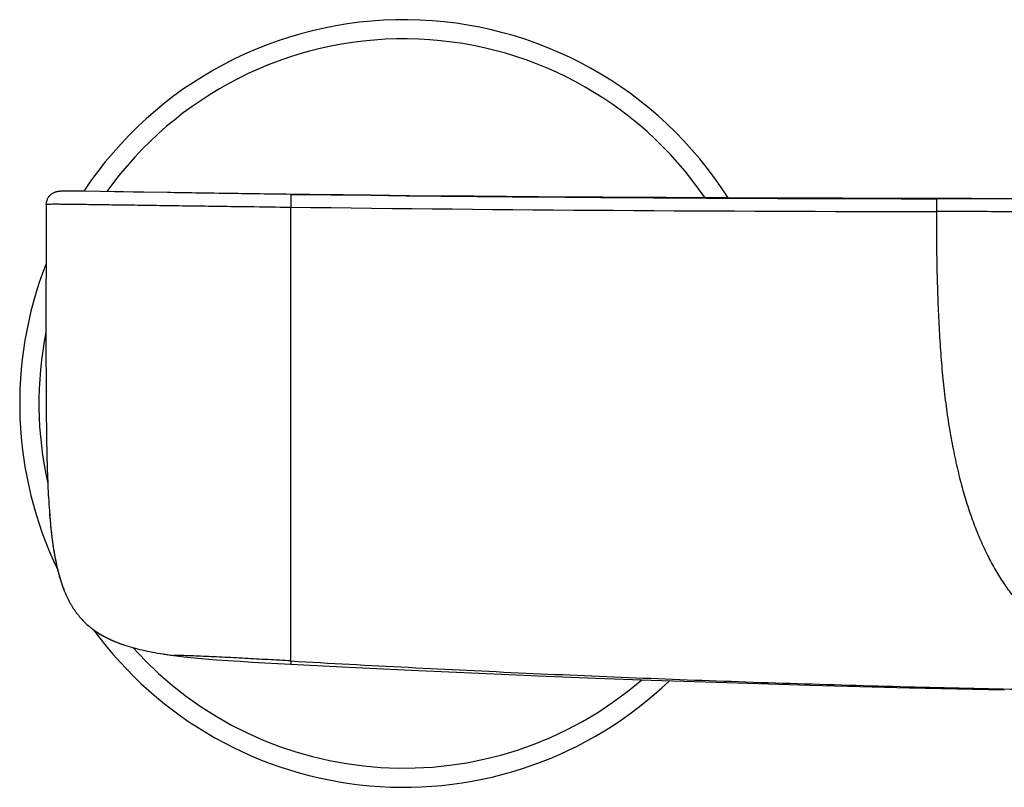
# Model space of a CAD drawing. Header units: millimetres. Extents: x 86 to 572, y -44 to 311.
# Tile 3 of 11: x 86 to 163, y 210 to 270. Entities that reach past the tile are written whole.
import ezdxf

# ---------------------------------------------------------------- set-up
doc = ezdxf.new("R2010")
doc.units = ezdxf.units.MM
doc.header["$LTSCALE"] = 30.734
doc.layers.get('0').update_dxf_attribs({"linetype": 'CONTINUOUS'})

msp = doc.modelspace()

# ---------------------------------------------------------------- linework, layer by layer
at = {"color": 7, "linetype": 'CONTINUOUS'}
for p, q in [((89.806, 256.26), (89.738, 256.258)), ((89.885, 256.262), (89.806, 256.26)), ((89.975, 256.263), (89.885, 256.262)), ((90.08, 256.264), (89.975, 256.263)), ((90.2, 256.265), (90.08, 256.264)), ((90.415, 256.265), (90.2, 256.265)), ((90.769, 256.263), (90.415, 256.265)), ((91.388, 256.256), (90.769, 256.263)), ((92.708, 256.237), (91.388, 256.256)), ((109.068, 255.994), (106.423, 256.028)), ((107.588, 256.012), (113.835, 255.937)), ((116.814, 255.907), (113.835, 255.939)), ((164.514, 255.675), (160.743, 255.68)), ((88.46, 255.192), (88.46, 255.198)), ((88.46, 255.196), (88.46, 255.198)), ((88.46, 255.192), (88.46, 255.196)), ((88.46, 255.192), (88.46, 255.185)), ((88.716, 231.277), (88.745, 230.904)), ((89.803, 225.237), (89.883, 225.03)), ((89.883, 225.03), (89.883, 225.03)), ((91.988, 222.115), (92.002, 222.104)), ((92.002, 222.104), (92.025, 222.086)), ((92.025, 222.086), (92.049, 222.068)), ((92.049, 222.068), (92.072, 222.05)), ((92.072, 222.05), (92.096, 222.032)), ((92.096, 222.032), (92.119, 222.014)), ((92.119, 222.014), (92.142, 221.997)), ((92.142, 221.997), (92.166, 221.98)), ((92.166, 221.98), (92.193, 221.96)), ((92.193, 221.96), (92.219, 221.941)), ((92.219, 221.941), (92.243, 221.924)), ((92.243, 221.924), (92.269, 221.905)), ((92.269, 221.905), (92.296, 221.887)), ((92.296, 221.887), (92.323, 221.868)), ((92.323, 221.868), (92.349, 221.85)), ((92.349, 221.85), (92.376, 221.832)), ((92.376, 221.832), (92.402, 221.814)), ((92.402, 221.814), (92.429, 221.797)), ((92.429, 221.797), (92.455, 221.779)), ((92.455, 221.779), (92.482, 221.762)), ((92.482, 221.762), (92.508, 221.745)), ((92.508, 221.745), (92.534, 221.728)), ((92.534, 221.728), (92.564, 221.709)), ((92.564, 221.709), (92.593, 221.691)), ((92.593, 221.691), (92.623, 221.673)), ((92.623, 221.673), (92.652, 221.655)), ((92.652, 221.655), (92.682, 221.637)), ((92.682, 221.637), (92.711, 221.619)), ((92.711, 221.619), (92.74, 221.602)), ((92.74, 221.602), (92.769, 221.585)), ((92.769, 221.585), (92.798, 221.568)), ((92.798, 221.568), (92.827, 221.551)), ((92.827, 221.551), (92.858, 221.534)), ((92.858, 221.534), (92.889, 221.516)), ((92.889, 221.516), (92.921, 221.498)), ((92.921, 221.498), (92.953, 221.481)), ((92.953, 221.481), (92.976, 221.468)), ((92.976, 221.468), (93.008, 221.45)), ((93.008, 221.45), (93.041, 221.433)), ((93.041, 221.433), (93.072, 221.416)), ((93.072, 221.416), (93.106, 221.399)), ((93.106, 221.399), (93.139, 221.381)), ((93.139, 221.381), (93.172, 221.365)), ((93.172, 221.365), (93.207, 221.347)), ((93.207, 221.347), (93.241, 221.33)), ((93.241, 221.33), (93.275, 221.313)), ((93.275, 221.313), (93.309, 221.296)), ((93.309, 221.296), (93.345, 221.279)), ((93.345, 221.279), (93.381, 221.262)), ((93.381, 221.262), (93.417, 221.245)), ((93.417, 221.245), (93.452, 221.228)), ((93.452, 221.228), (93.49, 221.211)), ((93.49, 221.211), (93.527, 221.194)), ((93.527, 221.194), (93.565, 221.177)), ((93.565, 221.177), (93.602, 221.16)), ((93.602, 221.16), (93.641, 221.143)), ((93.641, 221.143), (93.68, 221.126)), ((93.68, 221.126), (93.718, 221.11)), ((93.718, 221.11), (93.759, 221.093)), ((93.759, 221.093), (93.799, 221.076)), ((93.799, 221.076), (93.835, 221.061)), ((93.835, 221.061), (93.877, 221.044)), ((93.877, 221.044), (93.918, 221.027)), ((93.918, 221.027), (93.961, 221.01)), ((93.961, 221.01), (94.004, 220.993)), ((94.004, 220.993), (94.049, 220.975)), ((94.049, 220.975), (94.093, 220.958)), ((94.093, 220.958), (94.139, 220.941)), ((94.139, 220.941), (94.184, 220.924)), ((94.184, 220.924), (94.231, 220.907)), ((94.231, 220.907), (94.278, 220.89)), ((94.278, 220.89), (94.326, 220.873)), ((94.326, 220.873), (94.375, 220.855)), ((94.375, 220.855), (94.426, 220.838)), ((94.426, 220.838), (94.477, 220.82)), ((94.477, 220.82), (94.528, 220.803)), ((97.59, 220.094), (97.629, 220.088)), ((97.629, 220.088), (97.896, 220.047)), ((97.896, 220.047), (98.174, 220.008)), ((97.913, 220.045), (97.929, 220.043)), ((98.174, 220.008), (98.42, 219.974)), ((98.408, 219.976), (98.414, 219.975)), ((98.42, 219.974), (98.433, 219.973)), ((98.43, 219.973), (99.211, 219.877)), ((100.891, 219.711), (101.771, 219.64)), ((144.083, 217.77), (148.103, 217.652)), ((155.872, 217.451), (159.629, 217.368)), ((159.629, 217.368), (163.303, 217.295))]:
    msp.add_line(p, q, dxfattribs=at)
at = {"color": 9, "linetype": 'CONTINUOUS'}
for p, q in [((107.588, 256.012), (107.575, 255.013)), ((158, 255.669), (157.998, 254.669)), ((107.578, 219.542), (107.578, 219.293))]:
    msp.add_line(p, q, dxfattribs=at)
at = {"color": 7, "linetype": 'CONTINUOUS'}
for points in [[(89.738, 256.258), (89.706, 256.257), (89.677, 256.255), (89.648, 256.254), (89.621, 256.253), (89.595, 256.251), (89.57, 256.249), (89.546, 256.248), (89.523, 256.246), (89.499, 256.244), (89.476, 256.241), (89.453, 256.239), (89.431, 256.236), (89.408, 256.233), (89.385, 256.229), (89.361, 256.225), (89.336, 256.221), (89.311, 256.216), (89.284, 256.21), (89.256, 256.203), (89.227, 256.195), (89.197, 256.186), (89.165, 256.176), (89.133, 256.164), (89.1, 256.15), (89.065, 256.135), (89.03, 256.118), (88.993, 256.099), (88.956, 256.077), (88.918, 256.053), (88.879, 256.026), (88.84, 255.996), (88.802, 255.963), (88.764, 255.928), (88.728, 255.89), (88.694, 255.85), (88.661, 255.809), (88.631, 255.766), (88.604, 255.723), (88.579, 255.679), (88.558, 255.636), (88.538, 255.593), (88.522, 255.551), (88.508, 255.51), (88.496, 255.47), (88.487, 255.433), (88.479, 255.397), (88.473, 255.363), (88.469, 255.332), (88.465, 255.302), (88.463, 255.276), (88.462, 255.251), (88.461, 255.23), (88.46, 255.211), (88.46, 255.198)], [(94.498, 256.208), (94.261, 256.212), (94.033, 256.216), (93.816, 256.219), (92.708, 256.237)], [(97.941, 256.152), (96.091, 256.182), (95.807, 256.186), (95.529, 256.191), (95.259, 256.195), (94.498, 256.208)], [(106.423, 256.028), (103.736, 256.065), (100.861, 256.107)], [(113.835, 255.939), (111.677, 255.963), (109.068, 255.994)], [(160.743, 255.68), (156.865, 255.687), (154.852, 255.691), (152.783, 255.696), (150.662, 255.702), (148.489, 255.709), (146.266, 255.716), (143.993, 255.724), (141.671, 255.734), (139.299, 255.744), (136.886, 255.756), (134.435, 255.77), (131.954, 255.785), (129.452, 255.801), (126.934, 255.819), (124.412, 255.838), (121.884, 255.86), (119.355, 255.882), (116.814, 255.907)], [(88.458, 250.784), (88.455, 248.069), (88.453, 245.112)], [(88.453, 245.112), (88.453, 244.081), (88.454, 243.035), (88.456, 241.939), (88.461, 240.737)], [(88.745, 230.904), (88.775, 230.554), (88.806, 230.212), (88.84, 229.876), (88.876, 229.545), (88.915, 229.219), (88.957, 228.896), (89.001, 228.578), (89.049, 228.264), (89.1, 227.956), (89.154, 227.654), (89.212, 227.358), (89.273, 227.068), (89.338, 226.785), (89.406, 226.508), (89.478, 226.239), (89.553, 225.977), (89.633, 225.723), (89.716, 225.476), (89.803, 225.237)], [(99.21, 219.877), (99.211, 219.877), (100.038, 219.789), (100.891, 219.711)], [(101.771, 219.64), (102.677, 219.575), (103.61, 219.514), (104.568, 219.456), (105.552, 219.401)], [(105.552, 219.401), (106.565, 219.347), (107.578, 219.293)], [(107.578, 219.293), (112.627, 219.035), (117.542, 218.798), (122.299, 218.582), (126.911, 218.386), (131.386, 218.209), (135.734, 218.047), (139.963, 217.902), (144.083, 217.77)], [(148.103, 217.652), (152.03, 217.546), (155.872, 217.451)]]:
    msp.add_lwpolyline(points, dxfattribs=at)
for centre, radius, start, end in [((116.4, 239.666), 30, 32.38552, 146.42513), ((116.4, 239.666), 30, 158.66332, 205.70076), ((141.305, 235.147), 52.731, 184.20875, 184.56378), ((99.037, 228.711), 9.866, 201.19983, 201.9047), ((96.018, 227.239), 6.519, 231.81915, 233.70545), ((96.172, 227.449), 6.779, 233.70789, 237.12069), ((116.4, 239.666), 30, 216.13783, 313.7593), ((96.382, 227.769), 7.162, 237.09597, 238.77293), ((102.434, 250.805), 31.09, 261.0358, 261.63787), ((102.888, 253.898), 34.217, 261.72298, 262.47622)]:
    msp.add_arc(centre, radius, start, end, dxfattribs=at)
at = {"color": 9, "linetype": 'CONTINUOUS'}
for centre, radius, start, end in [((116.4, 239.666), 28.5, 34.33885, 144.46724), ((164.016, 4886.967), 4631.302, 269.379175, 269.92557), ((162.544, 4623.48), 4368.814, 269.279078, 269.940379), ((116.4, 239.666), 28.5, 168.69506, 192.66532), ((116.4, 239.666), 28.5, 222.01514, 310.7468)]:
    msp.add_arc(centre, radius, start, end, dxfattribs=at)
at = {"color": 7, "linetype": 'CONTINUOUS'}
for points, knots in [([(100.861, 256.107), (100.617, 256.11), (99.643, 256.125), (98.67, 256.14), (97.941, 256.152)], [0, 0, 0, 0, 0.250684, 1, 1, 1, 1]), ([(104.81, 256.05), (104.48, 256.054), (103.164, 256.073), (101.848, 256.092), (100.861, 256.107)], [0, 0, 0, 0, 0.250136, 1, 1, 1, 1]), ([(88.46, 255.185), (88.46, 254.808), (88.46, 253.341), (88.459, 251.874), (88.458, 250.784)], [0, 0, 0, 0, 0.257173, 1, 1, 1, 1]), ([(88.461, 240.737), (88.465, 239.832), (88.477, 238.101), (88.517, 235.621), (88.588, 233.372), (88.667, 231.95), (88.716, 231.277)], [0, 0, 0, 0, 0.286961, 0.548698, 0.786049, 1, 1, 1, 1]), ([(88.741, 230.951), (88.787, 230.373), (88.893, 229.28), (89.122, 227.735), (89.421, 226.369), (89.688, 225.53), (89.839, 225.143)], [0, 0, 0, 0, 0.293194, 0.555441, 0.789791, 1, 1, 1, 1]), ([(89.883, 225.03), (90.004, 224.728), (90.269, 224.155), (90.758, 223.369), (91.327, 222.685), (91.761, 222.294), (91.988, 222.115)], [0, 0, 0, 0, 0.268335, 0.519835, 0.761351, 1, 1, 1, 1]), ([(92.669, 221.644), (92.952, 221.473), (93.559, 221.159), (94.196, 220.915), (94.528, 220.803)], [0, 0, 0, 0, 0.485185, 1, 1, 1, 1]), ([(94.528, 220.803), (94.76, 220.725), (95.239, 220.58), (95.984, 220.394), (96.772, 220.231), (97.313, 220.138), (97.59, 220.094)], [0, 0, 0, 0, 0.233016, 0.477105, 0.732722, 1, 1, 1, 1])]:
    msp.add_open_spline(points, degree=3, knots=knots, dxfattribs=at)
msp.add_open_spline([(107.588, 256.012), (106.662, 256.024), (105.736, 256.037), (104.81, 256.05)], degree=3, dxfattribs=at)
at = {"color": 9, "linetype": 'CONTINUOUS'}
for points, knots in [([(169.992, 255.597), (169.976, 255.6), (169.936, 255.606), (169.879, 255.612), (169.816, 255.616), (169.709, 255.621), (169.516, 255.627), (169.195, 255.632), (168.732, 255.638), (168.104, 255.643), (167.307, 255.647), (166.355, 255.651), (164.88, 255.655), (162.906, 255.659), (160.47, 255.664), (158.825, 255.668), (158, 255.669)], [0, 0, 0, 0, 0.004126, 0.009988, 0.014318, 0.019992, 0.036679, 0.06263, 0.100465, 0.152519, 0.219527, 0.300016, 0.39065, 0.588394, 0.793669, 1, 1, 1, 1]), ([(88.46, 255.198), (88.46, 255.201), (88.461, 255.208), (88.467, 255.218), (88.482, 255.227), (88.508, 255.235), (88.55, 255.243), (88.616, 255.249), (88.715, 255.255), (88.857, 255.259), (89.053, 255.261), (89.318, 255.261), (89.663, 255.258), (90.311, 255.251), (91.346, 255.237), (92.807, 255.218), (94.508, 255.194), (96.377, 255.168), (98.359, 255.139), (100.381, 255.111), (102.367, 255.083), (104.76, 255.05), (106.485, 255.027), (107.575, 255.013)], [0, 0, 0, 0, 0.00046, 0.001009, 0.001827, 0.003138, 0.005256, 0.008556, 0.013524, 0.020721, 0.030777, 0.044371, 0.062191, 0.084916, 0.145931, 0.224482, 0.314011, 0.41258, 0.517667, 0.624749, 0.72959, 0.829075, 1, 1, 1, 1]), ([(107.578, 219.542), (107.577, 219.699), (107.577, 220.206), (107.577, 221.33), (107.577, 223.068), (107.577, 225.268), (107.577, 227.677), (107.577, 230.973), (107.577, 235.113), (107.577, 239.257), (107.577, 242.574), (107.576, 245.062), (107.577, 247.55), (107.577, 250.037), (107.577, 252.525), (107.576, 254.184), (107.575, 255.013)], [0, 0, 0, 0, 0.013228, 0.042909, 0.095077, 0.160197, 0.229028, 0.298793, 0.438924, 0.579185, 0.649321, 0.719456, 0.789592, 0.859728, 0.929864, 1, 1, 1, 1]), ([(157.998, 254.669), (157.996, 253.857), (158.002, 252.27), (158.034, 250.309), (158.074, 248.797), (158.122, 247.36), (158.198, 245.622), (158.326, 243.591), (158.496, 241.621), (158.713, 239.709), (158.977, 237.87), (159.29, 236.121), (159.649, 234.473), (160.048, 232.926), (160.486, 231.477), (160.967, 230.115), (161.494, 228.833), (162.066, 227.63), (162.675, 226.513), (163.321, 225.491), (164.006, 224.562), (164.739, 223.717), (165.527, 222.945), (166.379, 222.245), (167.305, 221.616), (168.31, 221.059), (169.404, 220.569), (170.589, 220.143), (171.863, 219.773), (173.213, 219.452), (174.633, 219.175), (176.119, 218.936), (177.677, 218.726), (179.311, 218.539), (180.428, 218.433), (181, 218.383)], [0, 0, 0, 0, 0.048877, 0.095573, 0.118061, 0.139956, 0.182158, 0.22278, 0.262446, 0.301199, 0.338609, 0.374287, 0.408133, 0.44015, 0.470429, 0.499282, 0.52706, 0.553852, 0.579429, 0.603596, 0.626582, 0.64886, 0.67087, 0.692896, 0.715205, 0.738121, 0.762023, 0.787263, 0.813916, 0.84182, 0.870814, 0.900974, 0.932453, 0.965404, 1, 1, 1, 1]), ([(168.992, 254.591), (168.978, 254.595), (168.943, 254.601), (168.874, 254.609), (168.762, 254.615), (168.582, 254.621), (168.305, 254.627), (167.9, 254.633), (167.339, 254.638), (166.61, 254.644), (165.728, 254.649), (164.731, 254.653), (163.659, 254.656), (162.168, 254.66), (160.277, 254.664), (158.759, 254.668), (157.998, 254.669)], [0, 0, 0, 0, 0.003878, 0.009585, 0.018981, 0.034465, 0.058698, 0.094501, 0.145113, 0.211879, 0.293381, 0.385542, 0.484061, 0.585722, 0.792434, 1, 1, 1, 1]), ([(107.578, 219.542), (106.98, 219.576), (105.784, 219.644), (104.292, 219.727), (103.101, 219.789), (102.22, 219.833), (101.361, 219.874), (100.555, 219.909), (99.85, 219.936), (99.293, 219.955), (98.905, 219.966), (98.665, 219.971), (98.532, 219.972), (98.467, 219.973), (98.44, 219.973), (98.432, 219.973), (98.43, 219.973)], [0, 0, 0, 0, 0.196188, 0.392186, 0.489796, 0.586598, 0.681418, 0.771437, 0.850859, 0.912652, 0.953724, 0.978091, 0.991247, 0.997403, 0.999459, 1, 1, 1, 1]), ([(107.578, 219.542), (113.69, 219.194), (125.919, 218.564), (144.273, 217.834), (162.634, 217.33), (174.878, 217.147), (181, 217.095)], [0, 0, 0, 0, 0.250001, 0.500002, 0.750003, 1, 1, 1, 1])]:
    msp.add_open_spline(points, degree=3, knots=knots, dxfattribs=at)

doc.saveas('drawing.dxf')
